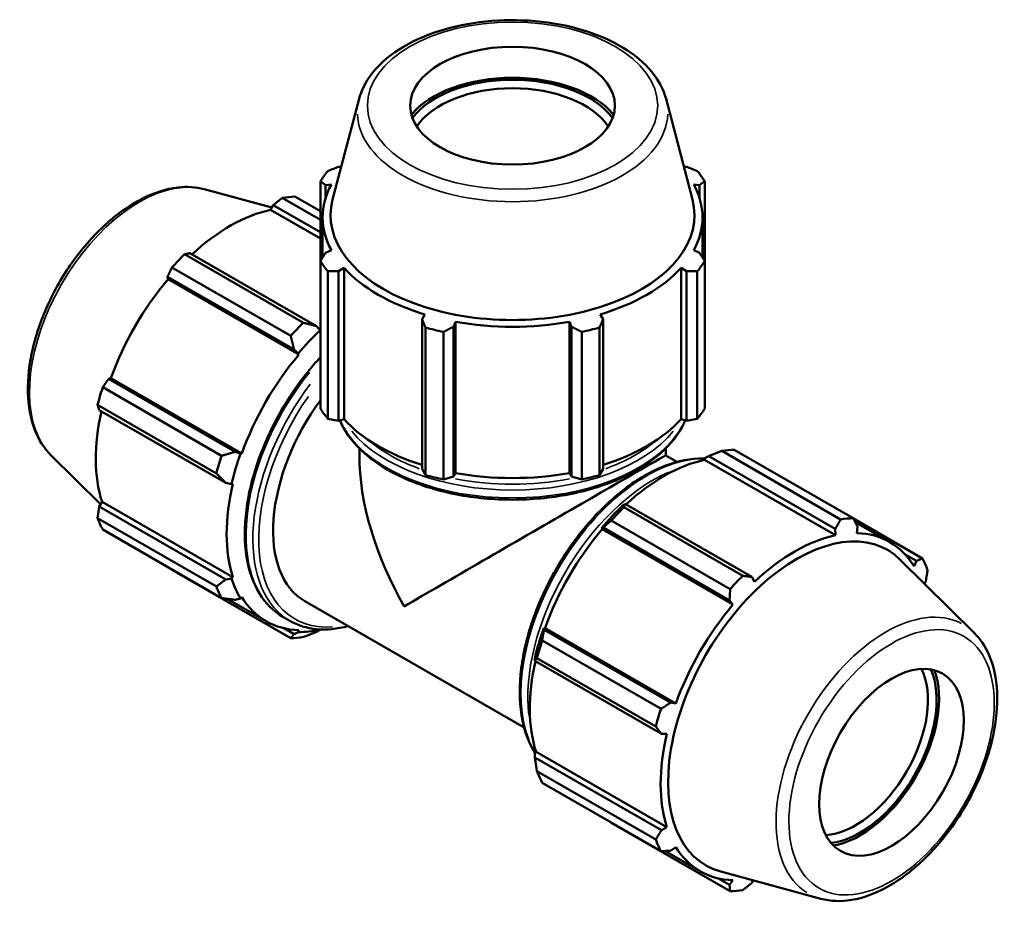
# Model space of a CAD drawing. Header units: inches. Extents: x 0.1 to 64.9, y -23.5 to 46.2.
# Tile 8 of 8: x 55.8 to 64.9, y 38 to 46.2. Entities that reach past the tile are written whole.
import ezdxf

# ---------------------------------------------------------------- set-up
doc = ezdxf.new("R2010")
doc.units = ezdxf.units.IN
doc.header["$MEASUREMENT"] = 0
doc.layers.add('Visible (ANSI)', color=7, linetype='Continuous', lineweight=50)
doc.layers.add('Visible Narrow (ANSI)', color=7, linetype='Continuous', lineweight=35)

msp = doc.modelspace()

# ---------------------------------------------------------------- linework, layer by layer
at = {"layer": 'Visible (ANSI)'}
for p, q in [((58.9007, 45.5043), (58.6559, 44.5732)), ((61.7408, 45.5043), (61.9856, 44.5732)), ((58.7354, 44.8758), (58.7113, 44.8758)), ((61.9301, 44.8758), (61.906, 44.8758)), ((58.5424, 44.7418), (58.5424, 44.0047)), ((62.0991, 44.0047), (62.0991, 44.7418)), ((57.4667, 44.6687), (58.0932, 44.4988)), ((58.5903, 44.7075), (58.6444, 44.7128)), ((58.5903, 44.586), (58.5903, 44.7075)), ((61.9971, 44.7128), (62.0511, 44.7075)), ((62.0511, 44.7075), (62.0511, 44.586)), ((58.5424, 44.3859), (58.1902, 44.5887)), ((58.3068, 44.6), (58.5424, 44.4644)), ((58.081, 44.4774), (58.1061, 44.5211)), ((58.5424, 44.2118), (58.081, 44.4774)), ((58.1061, 44.5211), (58.5424, 44.2698)), ((58.563, 44.0369), (58.563, 44.4084)), ((62.0784, 44.0369), (62.0784, 44.4084)), ((58.6444, 44.104), (58.5903, 44.0791)), ((62.0511, 44.0791), (61.9971, 44.104)), ((57.2851, 44.0675), (58.3851, 43.4341)), ((58.5053, 43.4025), (57.3345, 44.0768)), ((58.2684, 43.311), (57.1685, 43.9445)), ((58.5424, 42.6402), (58.5424, 44.0047)), ((58.7113, 43.9109), (58.7616, 43.941)), ((58.7616, 42.5414), (58.7616, 43.941)), ((61.8798, 42.5414), (61.8798, 43.941)), ((61.8798, 43.941), (61.9301, 43.9109)), ((62.0991, 44.0047), (62.0991, 42.6402)), ((57.1279, 43.8588), (58.2987, 43.1846)), ((57.1334, 43.8359), (57.1279, 43.8588)), ((58.3439, 43.1388), (57.1334, 43.8359)), ((58.6107, 43.9097), (58.6107, 42.5452)), ((58.7113, 42.5263), (58.7113, 43.9109)), ((61.9301, 43.9109), (61.9301, 42.5263)), ((62.0307, 42.5452), (62.0307, 43.9097)), ((59.5091, 43.5106), (59.4829, 43.4665)), ((59.4829, 43.4665), (59.4829, 42.082)), ((61.1585, 43.4665), (61.1323, 43.5106)), ((61.1585, 42.082), (61.1585, 43.4665)), ((58.5401, 43.3623), (58.5053, 43.4025)), ((59.5158, 42.024), (59.5158, 43.3885)), ((59.7751, 43.3968), (59.7922, 43.443)), ((59.7751, 42.0123), (59.7751, 43.3968)), ((59.7922, 42.0434), (59.7922, 43.443)), ((60.8493, 42.0434), (60.8493, 43.443)), ((60.8493, 43.443), (60.8663, 43.3968)), ((60.8663, 43.3968), (60.8663, 42.0123)), ((61.1257, 43.3885), (61.1257, 42.024)), ((58.5424, 43.3552), (58.5401, 43.3623)), ((59.6808, 43.3492), (59.6808, 41.9847)), ((60.9607, 41.9847), (60.9607, 43.3492)), ((58.2987, 43.1846), (58.3378, 43.1489)), ((58.3378, 43.1489), (58.3439, 43.1388)), ((56.5823, 42.9138), (56.6048, 42.9204)), ((57.8154, 42.2233), (56.6048, 42.9204)), ((56.5285, 42.836), (57.6285, 42.2026)), ((57.7531, 42.2396), (56.5823, 42.9138)), ((57.5802, 42.0398), (56.4802, 42.6733)), ((56.4967, 42.6257), (57.6675, 41.9514)), ((58.6107, 42.5452), (58.7113, 42.5263)), ((58.7616, 42.5414), (58.7113, 42.5263)), ((61.9301, 42.5263), (61.8798, 42.5414)), ((61.9301, 42.5263), (62.0307, 42.5452)), ((56.0496, 42.2079), (56.5085, 41.7538)), ((57.8035, 42.2236), (57.7531, 42.2396)), ((57.8154, 42.2233), (57.8035, 42.2236)), ((58.9032, 42.2062), (58.9032, 42.2696)), ((61.7382, 42.2062), (61.7382, 42.2696)), ((61.8423, 42.1463), (61.7382, 42.2062)), ((62.1014, 42.1816), (62.1362, 42.2003)), ((62.1362, 42.2003), (63.307, 41.5261)), ((63.3563, 41.6137), (62.2563, 42.2472)), ((62.373, 42.2585), (63.473, 41.625)), ((62.0974, 42.1646), (62.1014, 42.1816)), ((62.0974, 42.1646), (63.3079, 41.4674)), ((59.4829, 42.082), (59.5158, 42.024)), ((59.6808, 41.9847), (59.7751, 42.0123)), ((59.7922, 42.0434), (59.7751, 42.0123)), ((60.8663, 42.0123), (60.8493, 42.0434)), ((60.8663, 42.0123), (60.9607, 41.9847)), ((61.1257, 42.024), (61.1585, 42.082)), ((57.6675, 41.9514), (57.7197, 41.9414)), ((57.7197, 41.9414), (57.7325, 41.9441)), ((56.4967, 41.7335), (56.5219, 41.777)), ((57.6675, 41.0593), (56.4967, 41.7335)), ((57.7325, 41.0799), (56.5219, 41.777)), ((61.3646, 41.756), (61.3459, 41.7465)), ((62.5354, 41.0818), (61.3646, 41.756)), ((61.3513, 41.726), (62.4513, 41.0925)), ((56.4802, 41.6269), (57.5802, 40.9934)), ((62.3346, 40.9695), (61.2346, 41.6029)), ((64.113, 41.2536), (63.4751, 41.621)), ((63.4915, 41.5891), (63.8113, 41.4049)), ((57.6285, 40.8864), (56.5285, 41.5198)), ((61.1436, 41.5332), (61.1579, 41.5381)), ((61.1497, 41.523), (61.1436, 41.5332)), ((61.1497, 41.523), (62.3603, 40.8259)), ((61.1579, 41.5381), (62.3288, 40.8638)), ((63.307, 41.5261), (63.3079, 41.4674)), ((63.5081, 41.4869), (63.5136, 41.5461)), ((63.9547, 41.2897), (64.0592, 41.2295)), ((64.5918, 40.5656), (63.9089, 41.2414)), ((64.0592, 41.2295), (64.0366, 41.1801)), ((57.1685, 41.1484), (58.2684, 40.515)), ((57.7197, 41.0679), (57.6675, 41.0593)), ((57.7325, 41.0799), (57.7197, 41.0679)), ((62.5605, 41.037), (62.5354, 41.0818)), ((64.133, 41.0196), (64.1448, 41.0399)), ((58.0407, 40.6714), (57.6794, 40.8795)), ((57.7531, 40.8697), (57.8035, 40.8822)), ((57.8035, 40.8822), (57.8154, 40.8962)), ((60.4275, 39.6895), (58.4, 40.8571)), ((62.3288, 40.8638), (62.3603, 40.8259)), ((58.26, 40.676), (58.1966, 40.7125)), ((58.2987, 40.5531), (58.2053, 40.6069)), ((58.3378, 40.5722), (58.2987, 40.5531)), ((58.3439, 40.5895), (58.3378, 40.5722)), ((58.5053, 40.5731), (58.5401, 40.5918)), ((58.5401, 40.5918), (58.5412, 40.5965)), ((60.6123, 40.5931), (60.6093, 40.6078)), ((60.6093, 40.6078), (60.6212, 40.6075)), ((61.7832, 39.9188), (60.6123, 40.5931)), ((60.6212, 40.6075), (61.8317, 39.9104)), ((60.5947, 40.4945), (61.6946, 39.861)), ((60.5255, 40.3257), (60.5268, 40.3049)), ((60.5268, 40.3049), (61.6976, 39.6307)), ((61.6463, 39.6983), (60.5463, 40.3317)), ((61.8317, 39.9104), (61.7832, 39.9188)), ((61.6976, 39.6307), (61.7488, 39.6312)), ((60.5255, 39.4521), (60.5383, 39.4641)), ((60.5268, 39.4128), (60.5255, 39.4521)), ((60.5383, 39.4641), (61.7488, 38.767)), ((61.6976, 38.7386), (60.5268, 39.4128)), ((60.5463, 39.2853), (61.6463, 38.6519)), ((61.6946, 38.5448), (60.5947, 39.1783)), ((61.2346, 38.8069), (62.3346, 38.1734)), ((61.7488, 38.767), (61.6976, 38.7386)), ((61.7307, 38.5465), (62.057, 38.3585)), ((61.7832, 38.549), (61.8317, 38.5833)), ((62.3288, 38.2323), (62.2217, 38.294)), ((63.1747, 38.1048), (62.2475, 38.3563)), ((62.3603, 38.2766), (62.3288, 38.2323)), ((62.5354, 38.2524), (62.5482, 38.2747))]:
    msp.add_line(p, q, dxfattribs=at)
for centre, major_axis, ratio in [((60.3207, 45.4418), (0.9469, 0), 0.575862), ((63.828, 39.367), (0.4725, 0.8205), 0.578093)]:
    msp.add_ellipse(centre, major_axis=major_axis, ratio=ratio, dxfattribs=at)
for centre, major_axis, ratio, start_param, end_param in [((60.3207, 45.1038), (-1.0347, 0), 0.575862, 3.582683, 5.842095), ((60.3207, 45.1038), (-1.0037, 0), 0.575862, 3.538325, 5.886453), ((60.3207, 45.0574), (-0.9469, 0), 0.575862, 3.501795, 5.922983), ((60.3207, 44.3732), (-1.89, 0), 0.575862, 5.843222, 5.93775), ((60.3207, 44.3732), (1.89, 0), 0.575862, 0.345435, 0.439963), ((60.3207, 44.4084), (-1.7577, 0), 0.575862, 5.977753, 6.588618), ((60.3207, 44.4084), (1.7577, 0), 0.575862, 5.977753, 6.588618), ((57.7377, 42.8742), (0.9432, 1.6378), 0.578093, 0.343502, 0.438029), ((60.3207, 44.428), (-1.6838, 0), 0.575862, 6.1329, 9.575063), ((57.7073, 42.8917), (0.8771, 1.5232), 0.578093, 0.478032, 1.071949), ((57.7377, 42.8742), (0.9432, 1.6378), 0.578093, 1.1289, 1.223427), ((60.3207, 44.3732), (-1.89, 0), 0.575862, 0.345435, 0.439963), ((60.3207, 44.4084), (1.7577, 0), 0.575862, 3.621558, 4.232423), ((60.3207, 44.4084), (1.7577, 0), 0.575862, 5.192355, 5.80322), ((60.3207, 44.3732), (1.89, 0), 0.575862, 5.843222, 5.93775), ((57.7073, 42.8917), (0.8771, 1.5232), 0.578093, 1.26343, 1.874295), ((58.8376, 42.2408), (-0.9432, -1.6378), 0.578093, 4.270492, 4.36502), ((60.3207, 44.3732), (1.89, 0), 0.575862, 4.272426, 4.366954), ((60.3207, 44.4084), (1.7577, 0), 0.575862, 4.406956, 5.017822), ((60.3207, 44.3732), (1.89, 0), 0.575862, 5.057824, 5.152352), ((58.9178, 42.1946), (0.8866, 1.5396), 0.578093, 1.088897, 1.26343), ((58.9178, 42.1946), (-0.8771, -1.5232), 0.578093, 4.405023, 5.015888), ((57.7377, 42.8742), (0.9432, 1.6378), 0.578093, 1.914298, 2.008825), ((59.1073, 42.0855), (-0.7074, -1.2284), 0.578093, 4.523854, 6.283185), ((57.7073, 42.8917), (0.8771, 1.5232), 0.578093, 2.065615, 2.659693), ((60.3207, 43.0087), (-1.89, 0), 0.575862, 0.345435, 0.439963), ((60.3207, 43.0087), (1.89, 0), 0.575862, 5.843222, 5.93775), ((60.3207, 43.0087), (-1.7577, 0), 0.575862, 0.479966, 1.073963), ((60.3207, 43.0087), (-1.7577, 0), 0.575862, 2.067629, 2.661627), ((58.8376, 42.2408), (-0.9432, -1.6378), 0.578093, 5.055891, 5.150418), ((58.9178, 42.1946), (0.8866, 1.5396), 0.578093, 1.874295, 2.048828), ((60.3207, 41.3867), (-1.0033, 1.7355), 0.576978, 0.784431, 1.569829), ((60.3207, 41.3867), (1.4175, 0.8194), 0.001672, 0.000967, 2.355228), ((61.8038, 40.5327), (0.9432, 1.6378), 0.578093, 0.343502, 0.438029), ((61.7236, 40.5788), (0.8771, 1.5232), 0.578093, 0.478032, 1.071949), ((60.3207, 43.0087), (1.89, 0), 0.575862, 4.272426, 4.366954), ((60.3207, 43.0087), (-1.7577, 0), 0.575862, 1.265364, 1.876229), ((60.3207, 43.0087), (1.89, 0), 0.575862, 5.057824, 5.152352), ((58.9178, 42.1946), (-0.8771, -1.5232), 0.578093, 5.190421, 5.801286), ((61.7236, 40.5788), (-0.8866, -1.5396), 0.578093, 4.23049, 4.405023), ((61.8038, 40.5327), (0.9432, 1.6378), 0.578093, 1.1289, 1.223427), ((57.7377, 42.8742), (-0.9432, -1.6378), 0.578093, 5.841289, 5.935816), ((62.9038, 39.8992), (0.9432, 1.6378), 0.578093, 0.343502, 0.438029), ((61.7236, 40.5788), (0.8771, 1.5232), 0.578093, 1.26343, 1.874295), ((62.9512, 39.872), (0.8403, 1.4592), 0.578093, 6.13202, 9.575944), ((62.9342, 39.8817), (-0.8771, -1.5232), 0.578093, 3.619624, 4.23049), ((62.9342, 39.8817), (0.8771, 1.5232), 0.578093, 5.975819, 6.586684), ((62.9038, 39.8992), (0.9432, 1.6378), 0.578093, 5.841289, 5.935816), ((62.9038, 39.8992), (-0.9432, -1.6378), 0.578093, 4.270492, 4.36502), ((58.9178, 42.1946), (-0.8866, -1.5396), 0.578093, 5.801286, 5.975819), ((58.8376, 42.2408), (-0.9432, -1.6378), 0.578093, 5.841289, 5.935816), ((58.9178, 42.1946), (-0.8771, -1.5232), 0.578093, 5.975819, 6.586684), ((62.9342, 39.8817), (-0.8771, -1.5232), 0.578093, 4.405023, 5.015888), ((58.9178, 42.1946), (-0.8866, -1.5396), 0.578093, 0.303499, 0.478032), ((61.7236, 40.5788), (-0.8866, -1.5396), 0.578093, 5.015888, 5.190421), ((58.8376, 42.2408), (-0.9432, -1.6378), 0.578093, 0.343502, 0.438029), ((61.8038, 40.5327), (0.9432, 1.6378), 0.578093, 1.914298, 2.008825), ((61.7236, 40.5788), (0.8771, 1.5232), 0.578093, 2.065615, 2.659693), ((63.4955, 39.5585), (0.4725, 0.8205), 0.578093, 3.499619, 5.925159), ((63.5357, 39.5353), (0.5009, 0.8698), 0.578093, 3.537086, 5.887691), ((63.5357, 39.5353), (0.5164, 0.8967), 0.578093, 3.581792, 5.842986), ((62.9038, 39.8992), (-0.9432, -1.6378), 0.578093, 5.055891, 5.150418), ((62.9342, 39.8817), (-0.8771, -1.5232), 0.578093, 5.190421, 5.801286), ((61.8038, 40.5327), (-0.9432, -1.6378), 0.578093, 5.841289, 5.935816), ((62.9038, 39.8992), (-0.9432, -1.6378), 0.578093, 5.841289, 5.935816), ((62.9342, 39.8817), (-0.8771, -1.5232), 0.578093, 5.975819, 6.586684), ((62.9038, 39.8992), (-0.9432, -1.6378), 0.578093, 0.343502, 0.438029)]:
    msp.add_ellipse(centre, major_axis=major_axis, ratio=ratio, start_param=start_param, end_param=end_param, dxfattribs=at)
for points, knots in [([(61.7408, 45.5043), (61.7174, 45.593), (61.6721, 45.6775), (61.5404, 45.8385), (61.4504, 45.9136), (61.2345, 46.0446), (61.1073, 46.0996), (60.8313, 46.1825), (60.6826, 46.2104), (60.3787, 46.2369), (60.2236, 46.2357), (59.9217, 46.2043), (59.7749, 46.1742), (59.5033, 46.0874), (59.3786, 46.0305), (59.1643, 45.8935), (59.0747, 45.8134), (58.9579, 45.6554), (58.921, 45.5814), (58.9007, 45.5043)], [0.935683, 0.935683, 0.935683, 0.935683, 1.225932, 1.225932, 1.544561, 1.544561, 1.875556, 1.875556, 2.205797, 2.205797, 2.534489, 2.534489, 2.863256, 2.863256, 3.193658, 3.193658, 3.524412, 3.524412, 3.776706, 3.776706, 3.776706, 3.776706]), ([(56.0496, 42.2079), (55.9842, 42.2726), (55.9333, 42.3544), (55.8593, 42.5494), (55.839, 42.6651), (55.833, 42.9179), (55.8488, 43.0557), (55.9146, 43.3364), (55.9647, 43.4793), (56.0935, 43.7559), (56.172, 43.8896), (56.3501, 44.1354), (56.4496, 44.2475), (56.6608, 44.4392), (56.7726, 44.5186), (56.9986, 44.6354), (57.113, 44.6728), (57.3079, 44.6946), (57.3901, 44.6895), (57.4667, 44.6687)], [4.076223, 4.076223, 4.076223, 4.076223, 4.366803, 4.366803, 4.685414, 4.685414, 5.016306, 5.016306, 5.346508, 5.346508, 5.675193, 5.675193, 6.003958, 6.003958, 6.33433, 6.33433, 6.664951, 6.664951, 6.915484, 6.915484, 6.915484, 6.915484]), ([(58.1966, 40.7125), (58.1087, 40.7631), (58.0346, 40.8372), (57.9197, 41.0254), (57.8798, 41.1405), (57.8386, 41.4014), (57.8382, 41.5479), (57.8773, 41.8557), (57.9169, 42.0171), (58.032, 42.3382), (58.1072, 42.4978), (58.2858, 42.7995), (58.389, 42.9416), (58.5148, 43.0831), (58.5285, 43.0982), (58.5424, 43.113)], [3.925057, 3.925057, 3.925057, 3.925057, 4.231178, 4.231178, 4.546435, 4.546435, 4.869566, 4.869566, 5.193356, 5.193356, 5.516494, 5.516494, 5.839379, 5.839379, 5.87859, 5.87859, 5.87859, 5.87859]), ([(58.7233, 42.5299), (58.7328, 42.5072), (58.7436, 42.4847), (58.8094, 42.3648), (58.8892, 42.2731), (59.0947, 42.1078), (59.2214, 42.0346), (59.5077, 41.9153), (59.6673, 41.8693), (60.003, 41.809), (60.1788, 41.7946), (60.5294, 41.7988), (60.704, 41.8173), (61.0347, 41.8854), (61.1908, 41.935), (61.4689, 42.061), (61.5908, 42.1374), (61.7873, 42.31), (61.862, 42.4062), (61.9119, 42.5153), (61.9151, 42.5226), (61.9181, 42.5299)], [4.161603, 4.161603, 4.161603, 4.161603, 4.232957, 4.232957, 4.548208, 4.548208, 4.87139, 4.87139, 5.195199, 5.195199, 5.518341, 5.518341, 5.841227, 5.841227, 6.16444, 6.16444, 6.488316, 6.488316, 6.811049, 6.811049, 6.833971, 6.833971, 6.833971, 6.833971]), ([(62.1003, 42.1769), (62.0947, 42.1772), (62.0892, 42.1773), (61.9717, 42.1799), (61.8522, 42.1566), (61.6059, 42.0613), (61.479, 41.9882), (61.2323, 41.7998), (61.1126, 41.6845), (60.8927, 41.4239), (60.7924, 41.2787), (60.6211, 40.9728), (60.55, 40.8122), (60.4443, 40.4914), (60.4096, 40.3313), (60.3804, 40.0273), (60.3861, 39.8834), (60.4352, 39.6414), (60.4741, 39.5399), (60.5282, 39.4546)], [5.790125, 5.790125, 5.790125, 5.790125, 5.805842, 5.805842, 6.121099, 6.121099, 6.44423, 6.44423, 6.76802, 6.76802, 7.091158, 7.091158, 7.414043, 7.414043, 7.737252, 7.737252, 8.061105, 8.061105, 8.346798, 8.346798, 8.346798, 8.346798]), ([(58.7992, 40.6272), (58.6978, 40.5999), (58.5992, 40.5902), (58.4174, 40.6075), (58.3339, 40.6334), (58.26, 40.676)], [3.4008545, 3.4008545, 3.4008545, 3.4008545, 3.6675251, 3.6675251, 3.9250571, 3.9250571, 3.9250571, 3.9250571]), ([(63.1747, 38.1048), (63.2636, 38.0807), (63.3599, 38.0777), (63.5657, 38.1116), (63.6759, 38.1521), (63.8975, 38.2738), (64.0088, 38.3566), (64.2186, 38.5545), (64.317, 38.6695), (64.4916, 38.9197), (64.5678, 39.0548), (64.6911, 39.3322), (64.7381, 39.4745), (64.7978, 39.7534), (64.8104, 39.8899), (64.798, 40.144), (64.7729, 40.2617), (64.6939, 40.4412), (64.6483, 40.5097), (64.5918, 40.5656)], [2.509294, 2.509294, 2.509294, 2.509294, 2.799875, 2.799875, 3.118485, 3.118485, 3.449377, 3.449377, 3.779579, 3.779579, 4.108264, 4.108264, 4.437029, 4.437029, 4.767401, 4.767401, 5.098022, 5.098022, 5.348555, 5.348555, 5.348555, 5.348555])]:
    msp.add_open_spline(points, degree=3, knots=knots, dxfattribs=at)
for points, weights in [([(58.6107, 44.8368), (58.6621, 44.8569), (58.7113, 44.8758)], [1, 1.00120502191, 1.00159320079]), ([(61.9301, 44.8758), (61.9794, 44.8569), (62.0307, 44.8368)], [1.00159320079, 1.00120502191, 1]), ([(58.5903, 44.7075), (58.5668, 44.7245), (58.5424, 44.7418)], [1.00159320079, 1.00120502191, 1]), ([(62.0991, 44.7418), (62.0746, 44.7245), (62.0511, 44.7075)], [1, 1.00120502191, 1.00159320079]), ([(58.1902, 44.5887), (58.1471, 44.5543), (58.1061, 44.5211)], [1, 1.00120502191, 1.00159320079]), ([(57.3345, 44.0768), (57.3101, 44.0723), (57.2851, 44.0675)], [1.00159320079, 1.00120502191, 1]), ([(58.5424, 44.0047), (58.5668, 44.0429), (58.5903, 44.0791)], [1, 1.00120502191, 1.00159320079]), ([(62.0511, 44.0791), (62.0746, 44.0429), (62.0991, 44.0047)], [1.00159320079, 1.00120502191, 1]), ([(57.1685, 43.9445), (57.1476, 43.9009), (57.1279, 43.8588)], [1, 1.00120502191, 1.00159320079]), ([(58.7113, 43.9109), (58.6621, 43.9105), (58.6107, 43.9097)], [1.00159320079, 1.00120502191, 1]), ([(62.0307, 43.9097), (61.9794, 43.9105), (61.9301, 43.9109)], [1, 1.00120502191, 1.00159320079]), ([(59.5158, 43.3885), (59.499, 43.4285), (59.4829, 43.4665)], [1, 1.00120502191, 1.00159320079]), ([(61.1585, 43.4665), (61.1424, 43.4285), (61.1257, 43.3885)], [1.00159320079, 1.00120502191, 1]), ([(58.5053, 43.4025), (58.447, 43.4177), (58.3851, 43.4341)], [1.00583137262, 1.01114178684, 1.01565045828]), ([(59.7751, 43.3968), (59.7289, 43.3737), (59.6808, 43.3492)], [1.00159320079, 1.00120502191, 1]), ([(60.9607, 43.3492), (60.9125, 43.3737), (60.8663, 43.3968)], [1, 1.00120502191, 1.00159320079]), ([(58.2684, 43.311), (58.2844, 43.2462), (58.2987, 43.1846)], [1.01565045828, 1.01114178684, 1.00583137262]), ([(56.5823, 42.9138), (56.5558, 42.8758), (56.5285, 42.836)], [1.00159320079, 1.00120502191, 1]), ([(56.4802, 42.6733), (56.4884, 42.6491), (56.4967, 42.6257)], [1, 1.00120502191, 1.00159320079]), ([(57.7531, 42.2396), (57.6926, 42.2212), (57.6285, 42.2026)], [1.00583137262, 1.01114178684, 1.01565045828]), ([(62.1362, 42.2003), (62.1945, 42.2236), (62.2563, 42.2472)], [1.00583137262, 1.01114178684, 1.01565045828]), ([(57.5802, 42.0398), (57.6252, 41.9944), (57.6675, 41.9514)], [1.01565045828, 1.01114178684, 1.00583137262]), ([(56.4967, 41.7335), (56.4884, 41.6814), (56.4802, 41.6269)], [1.00159320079, 1.00120502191, 1]), ([(61.3513, 41.726), (61.3575, 41.7416), (61.3646, 41.756)], [1.01565045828, 1.01114178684, 1.00583137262]), ([(61.1579, 41.5381), (61.195, 41.5701), (61.2346, 41.6029)], [1.00583137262, 1.01114178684, 1.01565045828]), ([(63.307, 41.5261), (63.3313, 41.5689), (63.3563, 41.6137)], [1.00159320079, 1.00120502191, 1]), ([(63.473, 41.625), (63.4939, 41.5847), (63.5136, 41.5461)], [1, 1.00120502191, 1.00159320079]), ([(64.0592, 41.2295), (64.0857, 41.2412), (64.113, 41.2536)], [1.00159320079, 1.00120502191, 1]), ([(57.1664, 41.1525), (57.1674, 41.1505), (57.1685, 41.1484)], [1.00011941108, 1.00006074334, 1]), ([(62.4513, 41.0925), (62.4943, 41.0869), (62.5354, 41.0818)], [1, 1.00120502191, 1.00159320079]), ([(64.1613, 41.1466), (64.153, 41.0921), (64.1448, 41.0399)], [1, 1.00120502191, 1.00159320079]), ([(57.6675, 41.0593), (57.6252, 41.0267), (57.5802, 40.9934)], [1.00583137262, 1.01114178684, 1.01565045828]), ([(62.3288, 40.8638), (62.3318, 40.9155), (62.3346, 40.9695)], [1.00159320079, 1.00120502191, 1]), ([(57.6285, 40.8864), (57.6926, 40.8776), (57.7531, 40.8697)], [1.01565045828, 1.01114178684, 1.00583137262]), ([(58.2987, 40.5531), (58.2844, 40.5341), (58.2684, 40.515)], [1.00583137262, 1.01114178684, 1.01565045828]), ([(58.3851, 40.5263), (58.447, 40.5499), (58.5053, 40.5731)], [1.01565045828, 1.01114178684, 1.00583137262]), ([(60.5947, 40.4945), (60.6032, 40.5451), (60.6123, 40.5931)], [1.01565045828, 1.01114178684, 1.00583137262]), ([(60.5268, 40.3049), (60.5358, 40.3183), (60.5463, 40.3317)], [1.00583137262, 1.01114178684, 1.01565045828]), ([(61.6946, 39.861), (61.74, 39.8904), (61.7832, 39.9188)], [1, 1.00120502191, 1.00159320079]), ([(61.6976, 39.6307), (61.6726, 39.6637), (61.6463, 39.6983)], [1.00159320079, 1.00120502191, 1]), ([(60.5463, 39.2853), (60.5358, 39.3507), (60.5268, 39.4128)], [1.01565045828, 1.01114178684, 1.00583137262]), ([(61.2346, 38.8069), (61.2326, 38.8095), (61.2306, 38.812)], [1.01565045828, 1.01542195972, 1.01519140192]), ([(61.6463, 38.6519), (61.6726, 38.696), (61.6976, 38.7386)], [1, 1.00120502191, 1.00159320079]), ([(61.7832, 38.549), (61.74, 38.5468), (61.6946, 38.5448)], [1.00159320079, 1.00120502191, 1]), ([(62.3346, 38.1734), (62.3318, 38.2034), (62.3288, 38.2323)], [1, 1.00120502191, 1.00159320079]), ([(62.5354, 38.2524), (62.4943, 38.2191), (62.4513, 38.1848)], [1.00159320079, 1.00120502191, 1])]:
    msp.add_rational_spline(points, weights, degree=2, dxfattribs=at)
at = {"layer": 'Visible Narrow (ANSI)'}
for centre, major_axis, ratio in [((60.3207, 45.4418), (-1.3436, 0), 0.575862), ((63.828, 39.367), (-0.6705, -1.1643), 0.578093)]:
    msp.add_ellipse(centre, major_axis=major_axis, ratio=ratio, dxfattribs=at)
for centre, major_axis, ratio, start_param, end_param in [((60.3207, 45.3804), (-1.4362, 0), 0.575862, 0.021823, 3.11977), ((56.8665, 43.3759), (-0.7167, -1.2446), 0.578093, 3.434721, 5.990057), ((59.0172, 42.1374), (-0.8206, -1.4249), 0.578093, 4.442617, 6.186313), ((59.0805, 42.1009), (-0.8206, -1.4249), 0.578093, 4.500133, 6.18934), ((59.1073, 42.0855), (-0.8017, -1.3921), 0.578093, 4.561983, 6.656684), ((60.3207, 42.7594), (1.6443, 0), 0.575862, 3.518508, 5.90627), ((60.3207, 42.8327), (-1.6443, 0), 0.575862, 0.439941, 2.701652), ((60.3207, 42.8637), (-1.6064, 0), 0.575862, 0.604855, 1.003906), ((60.3207, 42.8637), (-1.6064, 0), 0.575862, 2.137686, 2.536738), ((61.5609, 40.6726), (-0.8206, -1.4249), 0.578093, 3.57001, 5.850542), ((61.6242, 40.6361), (-0.8206, -1.4249), 0.578093, 3.802524, 5.622254), ((60.3207, 42.8637), (-1.6064, 0), 0.575862, 1.236921, 1.904672), ((63.7749, 39.3976), (0.7167, 1.2446), 0.578093, 0.021031, 3.120562)]:
    msp.add_ellipse(centre, major_axis=major_axis, ratio=ratio, start_param=start_param, end_param=end_param, dxfattribs=at)

doc.saveas('drawing.dxf')
